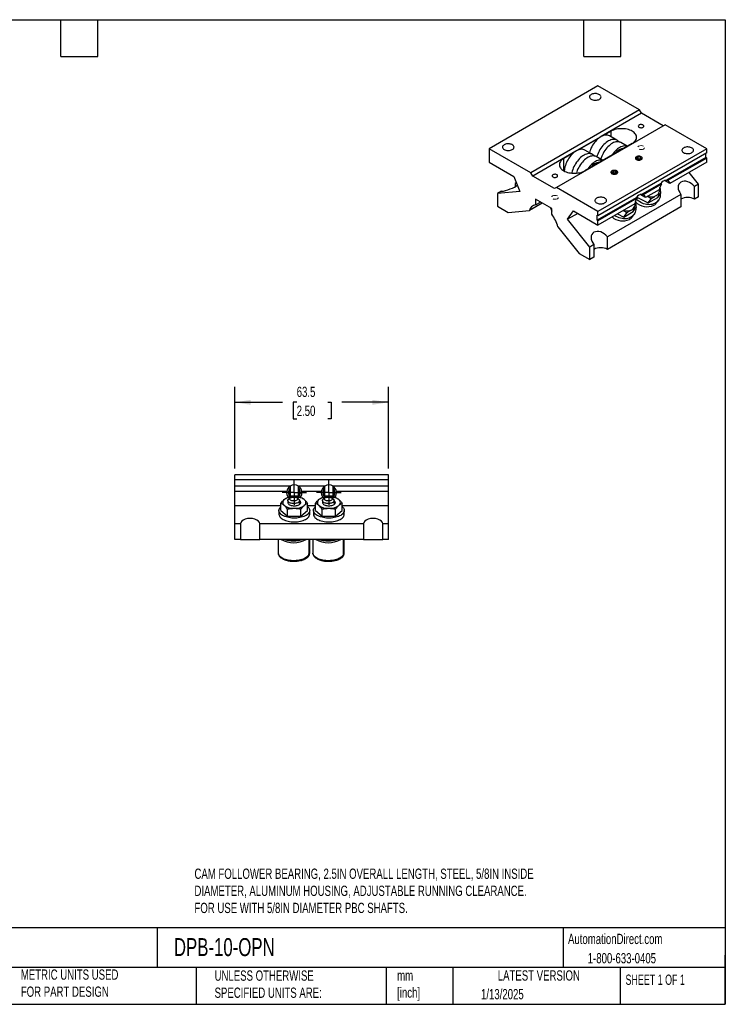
# Model space of a CAD drawing. Header units: millimetres. Extents: x 13 to 546, y 13 to 419.
# Tile 10 of 10: x 255 to 546, y 13 to 419. Entities that reach past the tile are written whole.
import ezdxf

# ---------------------------------------------------------------- set-up
doc = ezdxf.new("R2010")
doc.units = ezdxf.units.MM
doc.header["$LTSCALE"] = 2
for name, pattern in [('SLD-Center', [19.05, 15.24, -1.27, 1.27, -1.27]), ('SLD-Dashed', [1.905, 1.27, -0.635]), ('SLD-Solid', [0])]:
    doc.linetypes.add(name, pattern=pattern)
doc.layers.add('CENTER', color=40, linetype='SLD-Center')
doc.layers.add('DIMENSIONS', color=140, linetype='SLD-Solid', lineweight=25)
doc.layers.add('TEXT', color=140, linetype='SLD-Solid', lineweight=25)
doc.styles.add('SLDTEXTSTYLE0', font='TXT', dxfattribs={"width": 0.7})
doc.styles.add('SLDTEXTSTYLE1', font='TXT', dxfattribs={"width": 0.65})
doc.dimstyles.new('SLDDIMSTYLE0', dxfattribs={"dimtxt": 4.316016, "dimasz": 6.604, "dimexe": 0, "dimexo": 0.0625, "dimgap": 1.079004, "dimtad": 0, "dimtih": 1, "dimtoh": 1, "dimrnd": 1e-09, "dimzin": 12, "dimdsep": 46, "dimtxsty": 'SLDTEXTSTYLE0', "dimsah": 1, "dimcen": 0.09, "dimadec": 0, "dimazin": 3, "dimtfac": 1, "dimtofl": 0, "dimtmove": 0, "dimatfit": 3, "dimfxl": 0, "dimfrac": 2, "dimtolj": 1, "dimtzin": 12, "dimarcsym": 0})

# ---------------------------------------------------------------- blocks, each defined once
blk = doc.blocks.new('_D_8')
at = {"layer": 'DIMENSIONS'}
for p, q in [((343.52, 233.81), (343.52, 267.52)), ((407.02, 233.81), (407.02, 267.52)), ((343.52, 261.17), (363.28, 261.17)), ((369.12, 261.17), (367.67, 261.17)), ((367.67, 261.17), (367.67, 254.31)), ((381.95, 261.17), (383.4, 261.17)), ((383.4, 261.17), (383.4, 254.31)), ((407.02, 261.17), (387.8, 261.17)), ((367.67, 254.31), (369.12, 254.31)), ((383.4, 254.31), (381.95, 254.31))]:
    blk.add_line(p, q, dxfattribs=at)
for points in [[(343.52, 261.17), (350.13, 260.16), (350.13, 262.19)], [(407.02, 261.17), (400.42, 262.19), (400.42, 260.16)]]:
    blk.add_solid(points, dxfattribs=at)
at = {"layer": 'DIMENSIONS', "char_height": 4.233, "attachment_point": 1, "style": 'SLDTEXTSTYLE0'}
for s, insert in [('63.5', (369.12, 267.6)), ('2.50', (369.12, 259.77))]:
    blk.add_mtext(s, dxfattribs=dict(at, insert=insert))
blk = doc.blocks.new('SW_CENTERMARKSYMBOL_1')
at = {"layer": 'CENTER', "color": 0}
for p, q in [((0, 2.54), (0, 5.04825)), ((-2.54, 0), (-5.04825, 0)), ((0, 0), (-2.54, 0)), ((0, 0), (0, 2.54)), ((0, 0), (0, -2.54)), ((0, 0), (2.54, 0)), ((2.54, 0), (5.04825, 0)), ((0, -2.54), (0, -5.04825))]:
    blk.add_line(p, q, dxfattribs=at)
blk = doc.blocks.new('SW_CENTERMARKSYMBOL_2')
at = {"layer": 'CENTER', "color": 0}
for p, q in [((0, 2.54), (0, 5.04825)), ((-2.54, 0), (-5.04825, 0)), ((0, 0), (-2.54, 0)), ((0, 0), (0, 2.54)), ((0, 0), (0, -2.54)), ((0, 0), (2.54, 0)), ((2.54, 0), (5.04825, 0)), ((0, -2.54), (0, -5.04825))]:
    blk.add_line(p, q, dxfattribs=at)

msp = doc.modelspace()

# ---------------------------------------------------------------- linework, layer by layer
for p, q in [((493.523, 391.763), (448.622, 365.842)), ((510.675, 381.861), (493.523, 391.763)), ((510.675, 381.861), (465.774, 355.94)), ((511.484, 380.462), (494.896, 370.886)), ((511.484, 380.462), (510.675, 381.861)), ((520.464, 375.277), (511.484, 380.462)), ((521.272, 375.744), (476.371, 349.823)), ((538.424, 365.842), (521.272, 375.744)), ((494.467, 370.638), (484.802, 365.059)), ((493.509, 369.929), (485.76, 365.456)), ((498.956, 373.074), (495.854, 371.283)), ((501.288, 369.347), (498.221, 371.118)), ((498.956, 370.694), (498.956, 373.074)), ((448.622, 365.842), (448.622, 360.242)), ((465.774, 355.94), (448.622, 365.842)), ((507.667, 368.045), (488.09, 356.744)), ((538.424, 365.842), (493.523, 339.921)), ((505.605, 366.855), (502.932, 368.399)), ((538.424, 364.079), (538.424, 365.842)), ((484.373, 364.811), (466.582, 354.541)), ((483.415, 364.102), (479.379, 361.773)), ((479.379, 356.744), (479.379, 361.773)), ((491.194, 363.52), (488.127, 365.291)), ((495.511, 361.028), (492.838, 362.572)), ((538.424, 364.079), (493.523, 338.158)), ((510.142, 362.45), (509.494, 362.075)), ((509.494, 362.075), (509.731, 361.564)), ((511.027, 362.313), (510.142, 362.45)), ((510.142, 361.639), (510.142, 362.45)), ((510.616, 361.427), (511.264, 361.802)), ((511.264, 361.802), (511.027, 362.313)), ((511.027, 361.665), (511.027, 362.313)), ((538.065, 362.213), (521.879, 352.869)), ((538.424, 362.005), (522.239, 352.662)), ((538.065, 362.213), (538.065, 363.872)), ((538.424, 362.005), (538.065, 362.213)), ((538.424, 360.242), (538.424, 362.005)), ((448.622, 360.242), (458.767, 354.386)), ((509.731, 361.564), (510.616, 361.427)), ((510.142, 361.639), (509.952, 361.53)), ((510.584, 361.571), (510.142, 361.639)), ((510.806, 361.537), (510.584, 361.571)), ((538.424, 360.242), (523.237, 351.475)), ((458.767, 354.386), (461.194, 348.129)), ((466.582, 354.541), (465.774, 355.94)), ((475.563, 349.356), (466.582, 354.541)), ((500.048, 356.623), (499.4, 356.248)), ((499.4, 356.248), (499.637, 355.737)), ((499.637, 355.737), (500.522, 355.6)), ((500.048, 355.812), (499.859, 355.703)), ((500.933, 356.486), (500.048, 356.623)), ((500.048, 355.812), (500.048, 356.623)), ((500.491, 355.744), (500.048, 355.812)), ((500.712, 355.71), (500.491, 355.744)), ((500.522, 355.6), (501.17, 355.975)), ((501.17, 355.975), (500.933, 356.486)), ((500.933, 355.838), (500.933, 356.486)), ((535.057, 351.194), (531.156, 356.047)), ((459.771, 351.798), (459.281, 351.516)), ((459.281, 351.516), (459.281, 350.149)), ((476.371, 349.823), (475.563, 349.356)), ((493.523, 339.921), (476.371, 349.823)), ((519.443, 351.463), (511.786, 347.042)), ((519.802, 351.255), (512.145, 346.835)), ((519.802, 351.255), (519.443, 351.463)), ((523.237, 351.475), (521.02, 352.754)), ((521.879, 352.869), (522.239, 352.662)), ((535.057, 351.194), (533.368, 350.22)), ((533.368, 345.035), (533.368, 350.22)), ((535.057, 346.009), (535.057, 351.194)), ((453.678, 348.281), (451.989, 347.306)), ((461.194, 348.129), (451.989, 347.306)), ((451.989, 347.306), (451.989, 342.121)), ((509.349, 345.635), (493.164, 336.292)), ((527.765, 346.985), (497.447, 329.483)), ((509.709, 345.428), (509.349, 345.635)), ((509.568, 345.906), (514.282, 343.476)), ((513.143, 345.648), (510.926, 346.927)), ((511.786, 347.042), (512.145, 346.835)), ((518.804, 348.916), (513.143, 345.648)), ((514.282, 343.476), (518.17, 345.721)), ((518.17, 345.721), (519.356, 347.408)), ((527.765, 346.985), (527.765, 341.8)), ((535.057, 346.009), (533.368, 345.035)), ((451.989, 342.121), (456.425, 339.56)), ((470.51, 343.407), (465.207, 340.345)), ((474.44, 341.138), (467.705, 345.026)), ((467.705, 345.026), (467.705, 342.654)), ((467.705, 342.654), (469.76, 343.84)), ((473.896, 341.452), (474.44, 340.049)), ((509.709, 345.428), (493.523, 336.084)), ((508.711, 343.089), (493.523, 334.321)), ((527.765, 341.8), (497.447, 324.298)), ((508.076, 339.894), (509.262, 341.581)), ((514.282, 343.476), (515.467, 345.163)), ((517.876, 343.681), (518.505, 344.575)), ((456.425, 339.56), (465.207, 340.345)), ((474.44, 338.766), (474.44, 341.138)), ((480.951, 336.724), (483.378, 340.178)), ((485.156, 339.152), (480.951, 336.724)), ((483.378, 340.178), (493.523, 334.321)), ((493.164, 338.366), (493.523, 338.158)), ((493.164, 336.292), (493.164, 338.366)), ((493.523, 338.158), (493.523, 339.921)), ((501.599, 338.984), (504.188, 337.649)), ((504.188, 337.649), (508.076, 339.894)), ((504.188, 337.649), (505.373, 339.336)), ((507.782, 337.854), (508.411, 338.748)), ((476.938, 333.573), (485.719, 322.649)), ((490.155, 325.273), (480.951, 336.724)), ((493.523, 336.084), (493.164, 336.292)), ((493.523, 334.321), (493.523, 336.084)), ((497.447, 324.298), (497.447, 329.483)), ((491.844, 326.248), (490.155, 325.273)), ((490.155, 320.088), (490.155, 325.273)), ((491.844, 326.248), (491.844, 321.063)), ((485.719, 322.649), (490.155, 320.088)), ((491.844, 321.063), (490.155, 320.088)), ((407.022, 231.268), (343.522, 231.268)), ((343.522, 229.109), (343.522, 231.268)), ((407.022, 229.109), (343.522, 229.109)), ((343.522, 226.569), (343.522, 229.109)), ((407.022, 229.109), (407.022, 231.268)), ((407.022, 226.569), (407.022, 229.109)), ((343.522, 224.41), (343.522, 226.569)), ((366.412, 226.569), (343.522, 226.569)), ((365.001, 224.41), (343.522, 224.41)), ((343.522, 218.464), (343.522, 224.41)), ((366.382, 226.55), (366.382, 222.536)), ((380.687, 226.569), (369.858, 226.569)), ((369.888, 222.536), (369.888, 226.55)), ((379.276, 224.41), (371.269, 224.41)), ((380.657, 226.55), (380.657, 222.536)), ((407.022, 226.569), (384.133, 226.569)), ((384.162, 222.536), (384.162, 226.55)), ((407.022, 224.41), (385.544, 224.41)), ((407.022, 224.41), (407.022, 226.569)), ((407.022, 218.464), (407.022, 224.41)), ((365.474, 220.601), (365.474, 219.814)), ((366.553, 221.746), (365.916, 221.296)), ((366.382, 222.536), (366.815, 222.103)), ((366.382, 222.536), (369.888, 222.536)), ((369.846, 221.296), (369.209, 221.746)), ((369.451, 222.099), (369.888, 222.536)), ((370.288, 219.374), (370.288, 220.601)), ((379.749, 220.601), (379.749, 219.814)), ((380.828, 221.746), (380.191, 221.296)), ((380.657, 222.536), (381.09, 222.103)), ((380.657, 222.536), (384.162, 222.536)), ((384.121, 221.296), (383.484, 221.746)), ((383.726, 222.099), (384.162, 222.536)), ((384.563, 219.374), (384.563, 220.601)), ((362.636, 218.464), (343.522, 218.464)), ((343.522, 210.948), (343.522, 218.464)), ((361.785, 216.548), (361.785, 215.008)), ((362.636, 216.548), (362.636, 219.451)), ((362.636, 216.548), (365.385, 214.166)), ((365.385, 214.166), (365.385, 217.07)), ((370.885, 214.166), (370.885, 217.07)), ((370.885, 214.166), (373.634, 216.548)), ((373.634, 216.548), (373.634, 219.451)), ((376.911, 218.464), (373.634, 218.464)), ((374.485, 215.008), (374.485, 216.548)), ((376.06, 216.548), (376.06, 215.008)), ((376.911, 216.548), (376.911, 219.451)), ((376.911, 216.548), (379.66, 214.166)), ((379.66, 214.166), (379.66, 217.07)), ((385.159, 214.166), (385.159, 217.07)), ((385.159, 214.166), (387.909, 216.548)), ((387.909, 216.548), (387.909, 219.451)), ((407.022, 218.464), (387.909, 218.464)), ((388.76, 215.008), (388.76, 216.548)), ((407.022, 210.948), (407.022, 218.464)), ((365.385, 214.166), (370.885, 214.166)), ((379.66, 214.166), (385.159, 214.166)), ((345.91, 210.948), (343.522, 210.948)), ((343.522, 204.598), (343.522, 210.948)), ((345.91, 210.948), (345.91, 204.598)), ((396.71, 210.948), (353.835, 210.948)), ((353.835, 204.598), (353.835, 210.948)), ((396.71, 210.948), (396.71, 204.598)), ((407.022, 210.948), (404.635, 210.948)), ((404.635, 204.598), (404.635, 210.948)), ((407.022, 204.598), (407.022, 210.948)), ((345.91, 204.598), (343.522, 204.598)), ((345.91, 204.598), (353.835, 204.598)), ((396.71, 204.598), (353.835, 204.598)), ((361.531, 204.598), (361.531, 198.966)), ((374.231, 198.966), (374.231, 204.598)), ((374.485, 198.966), (374.485, 204.598)), ((375.806, 204.598), (375.806, 198.966)), ((388.506, 198.966), (388.506, 204.598)), ((388.76, 198.966), (388.76, 204.598)), ((396.71, 204.598), (404.635, 204.598)), ((407.022, 204.598), (404.635, 204.598)), ((374.231, 198.966), (374.231, 198.931)), ((374.485, 198.966), (374.485, 198.986)), ((388.506, 198.966), (388.505, 198.931)), ((388.76, 198.966), (388.76, 198.986))]:
    msp.add_line(p, q)
at = {"flags": 128}
for points in [[(490.717, 386.255), (491.025, 386.105), (491.374, 385.987), (491.752, 385.904), (492.148, 385.86), (492.552, 385.855), (492.951, 385.89), (493.335, 385.963), (493.692, 386.072), (494.011, 386.215), (494.285, 386.386), (494.504, 386.582), (494.662, 386.797), (494.755, 387.024), (494.781, 387.256), (494.738, 387.488), (494.628, 387.712), (494.454, 387.923), (494.221, 388.113), (493.935, 388.278), (493.606, 388.413), (493.241, 388.513), (492.853, 388.577), (492.451, 388.601), (492.048, 388.587), (491.655, 388.533), (491.284, 388.441), (490.944, 388.315), (490.647, 388.157), (490.4, 387.972), (490.21, 387.767), (490.084, 387.545), (490.024, 387.315), (490.033, 387.081), (490.109, 386.852), (490.252, 386.634), (490.456, 386.433), (490.717, 386.255)], [(507.667, 368.045), (508.098, 368.322), (508.477, 368.623), (508.8, 368.945), (509.062, 369.285), (509.261, 369.639), (509.395, 370.003), (509.463, 370.374), (509.463, 370.746), (509.395, 371.116), (509.261, 371.48), (509.062, 371.834), (508.8, 372.174), (508.477, 372.496), (508.098, 372.797), (507.667, 373.074), (507.188, 373.323), (506.666, 373.542), (506.108, 373.728), (505.519, 373.879), (504.906, 373.994), (504.275, 374.072), (503.634, 374.111), (502.989, 374.111), (502.348, 374.072), (501.717, 373.994), (501.104, 373.879), (500.515, 373.728), (499.957, 373.542), (499.435, 373.323), (498.956, 373.074)], [(510.505, 375.635), (510.331, 375.506), (510.219, 375.356), (510.174, 375.194), (510.201, 375.031), (510.297, 374.877), (510.456, 374.742), (510.669, 374.634), (510.921, 374.56), (511.198, 374.524), (511.481, 374.529), (511.753, 374.575), (511.997, 374.658), (512.197, 374.774), (512.341, 374.915), (512.42, 375.072), (512.429, 375.235), (512.367, 375.395), (512.239, 375.54), (512.051, 375.663), (511.817, 375.755), (511.55, 375.81), (511.268, 375.826), (510.989, 375.8), (510.729, 375.735), (510.505, 375.635)], [(498.221, 371.118), (497.91, 371.268), (497.525, 371.386), (497.115, 371.443), (496.681, 371.44), (496.229, 371.377), (495.762, 371.255), (495.285, 371.073), (494.802, 370.835), (494.319, 370.543), (493.839, 370.198), (493.366, 369.805), (492.906, 369.367), (492.463, 368.888), (492.04, 368.372), (491.642, 367.825), (491.272, 367.251), (490.934, 366.656), (490.631, 366.046), (490.366, 365.426), (490.141, 364.801), (489.971, 364.226)], [(454.796, 365.518), (455.104, 365.368), (455.453, 365.25), (455.831, 365.168), (456.227, 365.123), (456.631, 365.118), (457.03, 365.153), (457.414, 365.226), (457.771, 365.335), (458.09, 365.478), (458.363, 365.65), (458.583, 365.845), (458.741, 366.06), (458.834, 366.287), (458.86, 366.519), (458.817, 366.751), (458.707, 366.976), (458.533, 367.186), (458.3, 367.376), (458.014, 367.541), (457.685, 367.676), (457.32, 367.776), (456.932, 367.84), (456.53, 367.865), (456.127, 367.85), (455.734, 367.796), (455.363, 367.704), (455.023, 367.578), (454.726, 367.42), (454.479, 367.236), (454.289, 367.03), (454.163, 366.808), (454.103, 366.578), (454.112, 366.345), (454.188, 366.116), (454.331, 365.898), (454.535, 365.696), (454.796, 365.518)], [(501.677, 369.067), (501.652, 369.089), (501.331, 369.322), (500.977, 369.498), (500.592, 369.615), (500.181, 369.673), (499.748, 369.67), (499.295, 369.607), (498.828, 369.484), (498.352, 369.303), (497.869, 369.065), (497.386, 368.772), (496.905, 368.428), (496.433, 368.034), (495.973, 367.596), (495.529, 367.117), (495.107, 366.602), (494.708, 366.054), (494.339, 365.481), (494.001, 364.886), (493.698, 364.275), (493.433, 363.655), (493.208, 363.031), (493.038, 362.456)], [(502.932, 368.399), (502.62, 368.549), (502.236, 368.666), (501.825, 368.724), (501.391, 368.721), (500.939, 368.658), (500.472, 368.535), (499.995, 368.354), (499.513, 368.116), (499.029, 367.824), (498.549, 367.479), (498.076, 367.086), (497.616, 366.647), (497.173, 366.168), (496.75, 365.653), (496.352, 365.106), (495.982, 364.532), (495.644, 363.937), (495.341, 363.327), (495.076, 362.706), (494.851, 362.082), (494.682, 361.507)], [(505.565, 366.832), (505.266, 366.917), (504.856, 366.974), (504.422, 366.972), (503.97, 366.909), (503.503, 366.786), (503.026, 366.605), (502.543, 366.367), (502.06, 366.074), (501.58, 365.729), (501.107, 365.336), (500.647, 364.898), (500.204, 364.419), (499.781, 363.903), (499.383, 363.356), (499.28, 363.204)], [(528.883, 364.222), (529.192, 364.072), (529.54, 363.954), (529.918, 363.872), (530.314, 363.827), (530.718, 363.822), (531.118, 363.857), (531.501, 363.93), (531.858, 364.039), (532.177, 364.182), (532.451, 364.354), (532.67, 364.549), (532.828, 364.764), (532.922, 364.991), (532.947, 365.223), (532.904, 365.455), (532.794, 365.68), (532.62, 365.89), (532.387, 366.08), (532.102, 366.245), (531.772, 366.38), (531.407, 366.48), (531.019, 366.544), (530.617, 366.569), (530.214, 366.554), (529.821, 366.5), (529.45, 366.408), (529.11, 366.282), (528.813, 366.124), (528.566, 365.94), (528.376, 365.734), (528.25, 365.512), (528.19, 365.282), (528.199, 365.049), (528.275, 364.82), (528.418, 364.602), (528.622, 364.4), (528.883, 364.222)], [(479.379, 361.773), (478.948, 361.496), (478.569, 361.195), (478.246, 360.872), (477.984, 360.532), (477.785, 360.178), (477.651, 359.814), (477.583, 359.444), (477.583, 359.072), (477.651, 358.702), (477.785, 358.338), (477.984, 357.984), (478.246, 357.644), (478.569, 357.322), (478.948, 357.02), (479.379, 356.744), (479.858, 356.495), (480.38, 356.276), (480.938, 356.09), (481.527, 355.939), (482.14, 355.824), (482.771, 355.746), (483.412, 355.707), (484.057, 355.707), (484.698, 355.746), (485.329, 355.824), (485.942, 355.939), (486.531, 356.09), (487.089, 356.276), (487.611, 356.495), (488.09, 356.744)], [(488.127, 365.291), (487.816, 365.441), (487.432, 365.559), (487.021, 365.616), (486.587, 365.613), (486.135, 365.55), (485.668, 365.428), (485.191, 365.246), (484.709, 365.008), (484.225, 364.716), (483.745, 364.371), (483.272, 363.978), (482.812, 363.54), (482.369, 363.06), (481.946, 362.545), (481.548, 361.998), (481.178, 361.424), (480.84, 360.829), (480.537, 360.219), (480.272, 359.598), (480.047, 358.974), (479.865, 358.351), (479.727, 357.736), (479.634, 357.134), (479.591, 356.627)], [(491.583, 363.24), (491.558, 363.262), (491.237, 363.495), (490.883, 363.671), (490.498, 363.788), (490.087, 363.846), (489.654, 363.843), (489.201, 363.78), (488.735, 363.657), (488.258, 363.476), (487.775, 363.238), (487.292, 362.945), (486.811, 362.601), (486.339, 362.207), (485.879, 361.769), (485.436, 361.29), (485.013, 360.775), (484.615, 360.227), (484.245, 359.654), (483.907, 359.059), (483.604, 358.448), (483.339, 357.828), (483.114, 357.204), (482.932, 356.581), (482.793, 355.966), (482.755, 355.748)], [(492.838, 362.572), (492.526, 362.722), (492.142, 362.839), (491.731, 362.897), (491.297, 362.894), (490.845, 362.831), (490.378, 362.708), (489.901, 362.527), (489.419, 362.289), (488.935, 361.996), (488.455, 361.652), (487.983, 361.259), (487.523, 360.82), (487.079, 360.341), (486.656, 359.826), (486.258, 359.279), (485.888, 358.705), (485.55, 358.11), (485.248, 357.5), (484.982, 356.879), (484.758, 356.255), (484.603, 355.738)], [(509.388, 361.366), (509.633, 361.253), (509.916, 361.175), (510.222, 361.134), (510.536, 361.134), (510.842, 361.175), (511.125, 361.253), (511.37, 361.366), (511.566, 361.508), (511.702, 361.671), (511.772, 361.848), (511.772, 362.029), (511.702, 362.206), (511.566, 362.369), (511.37, 362.511), (511.125, 362.624), (510.842, 362.703), (510.536, 362.743), (510.222, 362.743), (509.916, 362.703), (509.633, 362.624), (509.388, 362.511), (509.192, 362.369), (509.056, 362.206), (508.986, 362.029), (508.986, 361.848), (509.056, 361.671), (509.192, 361.508), (509.388, 361.366)], [(509.423, 361.386), (509.659, 361.277), (509.932, 361.202), (510.228, 361.163), (510.53, 361.163), (510.826, 361.202), (511.099, 361.277), (511.335, 361.386), (511.524, 361.523), (511.656, 361.681), (511.723, 361.851), (511.723, 362.026), (511.656, 362.196), (511.524, 362.354), (511.335, 362.491), (511.099, 362.6), (510.826, 362.676), (510.53, 362.714), (510.228, 362.714), (509.932, 362.676), (509.659, 362.6), (509.423, 362.491), (509.234, 362.354), (509.102, 362.196), (509.035, 362.026), (509.035, 361.851), (509.102, 361.681), (509.234, 361.523), (509.423, 361.386)], [(495.471, 361.005), (495.173, 361.09), (494.762, 361.147), (494.328, 361.145), (493.876, 361.082), (493.409, 360.959), (492.932, 360.778), (492.45, 360.54), (491.966, 360.247), (491.486, 359.902), (491.013, 359.509), (490.553, 359.071), (490.11, 358.592), (489.687, 358.076), (489.289, 357.529), (489.186, 357.377)], [(474.943, 355.106), (474.769, 354.976), (474.657, 354.826), (474.612, 354.665), (474.639, 354.502), (474.735, 354.348), (474.894, 354.213), (475.107, 354.105), (475.359, 354.03), (475.636, 353.995), (475.919, 354), (476.191, 354.045), (476.435, 354.129), (476.635, 354.244), (476.779, 354.385), (476.858, 354.542), (476.867, 354.706), (476.806, 354.865), (476.677, 355.011), (476.49, 355.134), (476.255, 355.226), (475.989, 355.281), (475.707, 355.296), (475.427, 355.271), (475.167, 355.206), (474.943, 355.106)], [(499.294, 355.539), (499.539, 355.426), (499.822, 355.348), (500.128, 355.307), (500.442, 355.307), (500.748, 355.348), (501.031, 355.426), (501.277, 355.539), (501.472, 355.681), (501.609, 355.844), (501.678, 356.021), (501.678, 356.202), (501.609, 356.379), (501.472, 356.542), (501.277, 356.684), (501.031, 356.797), (500.748, 356.876), (500.442, 356.916), (500.128, 356.916), (499.822, 356.876), (499.539, 356.797), (499.294, 356.684), (499.098, 356.542), (498.962, 356.379), (498.892, 356.202), (498.892, 356.021), (498.962, 355.844), (499.098, 355.681), (499.294, 355.539)], [(499.329, 355.559), (499.566, 355.45), (499.838, 355.375), (500.134, 355.336), (500.437, 355.336), (500.732, 355.375), (501.005, 355.45), (501.242, 355.559), (501.43, 355.696), (501.562, 355.854), (501.629, 356.024), (501.629, 356.199), (501.562, 356.369), (501.43, 356.527), (501.242, 356.664), (501.005, 356.773), (500.732, 356.849), (500.437, 356.887), (500.134, 356.887), (499.838, 356.849), (499.566, 356.773), (499.329, 356.664), (499.14, 356.527), (499.008, 356.369), (498.941, 356.199), (498.941, 356.024), (499.008, 355.854), (499.14, 355.696), (499.329, 355.559)], [(492.962, 343.485), (493.271, 343.335), (493.619, 343.217), (493.997, 343.135), (494.393, 343.091), (494.797, 343.086), (495.197, 343.12), (495.58, 343.193), (495.937, 343.302), (496.256, 343.445), (496.53, 343.617), (496.749, 343.813), (496.907, 344.027), (497.001, 344.254), (497.026, 344.487), (496.983, 344.718), (496.873, 344.943), (496.699, 345.153), (496.466, 345.344), (496.18, 345.508), (495.851, 345.643), (495.486, 345.744), (495.098, 345.807), (494.696, 345.832), (494.293, 345.817), (493.9, 345.763), (493.529, 345.672), (493.189, 345.545), (492.892, 345.387), (492.645, 345.203), (492.455, 344.997), (492.329, 344.776), (492.269, 344.545), (492.278, 344.312), (492.354, 344.083), (492.497, 343.865), (492.701, 343.664), (492.962, 343.485)], [(519.244, 347.249), (519.248, 347.118), (519.228, 346.572), (519.145, 346.042), (519, 345.536), (518.795, 345.059), (518.532, 344.615), (518.213, 344.209), (517.843, 343.846), (517.424, 343.529), (516.962, 343.262), (516.461, 343.048), (515.926, 342.889), (515.364, 342.786), (514.78, 342.741), (514.181, 342.754), (513.572, 342.825), (512.961, 342.953), (512.353, 343.137), (511.755, 343.376), (511.174, 343.665), (510.615, 344.003), (510.085, 344.386), (509.589, 344.809), (509.407, 344.984)], [(509.15, 341.422), (509.155, 341.291), (509.134, 340.744), (509.051, 340.215), (508.907, 339.709), (508.702, 339.232), (508.438, 338.788), (508.12, 338.382), (507.749, 338.019), (507.33, 337.702), (506.868, 337.435), (506.367, 337.221), (505.833, 337.062), (505.27, 336.959), (504.687, 336.914), (504.087, 336.927), (503.478, 336.998), (502.867, 337.126), (502.259, 337.31), (501.661, 337.549), (501.08, 337.838), (500.521, 338.176), (500.374, 338.276)], [(365.474, 219.91), (365.47, 219.873), (365.487, 219.659), (365.573, 219.449), (365.725, 219.248), (365.94, 219.062), (366.212, 218.896), (366.533, 218.754), (366.896, 218.639), (367.29, 218.555), (367.707, 218.503), (368.135, 218.486)], [(369.846, 221.296), (369.93, 221.232), (370.114, 221.05), (370.234, 220.855), (370.286, 220.652), (370.268, 220.449), (370.182, 220.249), (370.03, 220.06), (369.816, 219.886), (369.546, 219.733), (369.229, 219.604), (368.872, 219.505), (368.487, 219.437), (368.085, 219.402), (367.677, 219.402), (367.275, 219.437), (366.89, 219.505), (366.533, 219.604), (366.216, 219.733), (365.946, 219.886), (365.732, 220.06), (365.58, 220.249), (365.494, 220.449), (365.476, 220.652), (365.528, 220.855), (365.648, 221.05), (365.832, 221.232), (365.916, 221.296)], [(367.881, 222.09), (368.208, 222.074), (368.523, 222.024), (368.81, 221.944), (369.06, 221.837), (369.262, 221.707), (369.407, 221.559), (369.489, 221.4), (369.506, 221.236), (369.456, 221.073), (369.342, 220.919), (369.167, 220.779), (368.941, 220.66), (368.67, 220.566), (368.368, 220.501), (368.046, 220.468), (367.716, 220.468), (367.394, 220.501), (367.092, 220.566), (366.821, 220.66), (366.595, 220.779), (366.42, 220.919), (366.306, 221.073), (366.256, 221.236), (366.273, 221.4), (366.355, 221.559), (366.5, 221.707), (366.702, 221.837), (366.952, 221.944), (367.239, 222.024), (367.554, 222.074), (367.881, 222.09)], [(368.135, 218.486), (368.563, 218.503), (368.98, 218.555), (369.374, 218.639), (369.737, 218.754), (370.058, 218.896), (370.33, 219.062), (370.544, 219.248), (370.697, 219.449), (370.783, 219.659), (370.8, 219.873), (370.748, 220.086), (370.629, 220.292), (370.445, 220.486), (370.288, 220.607)], [(379.749, 219.91), (379.745, 219.873), (379.762, 219.659), (379.848, 219.449), (380, 219.248), (380.215, 219.062), (380.486, 218.896), (380.808, 218.754), (381.17, 218.639), (381.565, 218.555), (381.982, 218.503), (382.41, 218.486)], [(384.121, 221.296), (384.205, 221.232), (384.389, 221.05), (384.509, 220.855), (384.56, 220.652), (384.543, 220.449), (384.457, 220.249), (384.305, 220.06), (384.091, 219.886), (383.821, 219.733), (383.504, 219.604), (383.147, 219.505), (382.762, 219.437), (382.36, 219.402), (381.952, 219.402), (381.549, 219.437), (381.164, 219.505), (380.808, 219.604), (380.49, 219.733), (380.221, 219.886), (380.007, 220.06), (379.854, 220.249), (379.768, 220.449), (379.751, 220.652), (379.803, 220.855), (379.923, 221.05), (380.106, 221.232), (380.191, 221.296)], [(382.156, 222.09), (382.483, 222.074), (382.797, 222.024), (383.085, 221.944), (383.335, 221.837), (383.536, 221.707), (383.681, 221.559), (383.764, 221.4), (383.78, 221.236), (383.731, 221.073), (383.616, 220.919), (383.442, 220.779), (383.215, 220.66), (382.945, 220.566), (382.643, 220.501), (382.32, 220.468), (381.991, 220.468), (381.669, 220.501), (381.366, 220.566), (381.096, 220.66), (380.869, 220.779), (380.695, 220.919), (380.581, 221.073), (380.531, 221.236), (380.548, 221.4), (380.63, 221.559), (380.775, 221.707), (380.977, 221.837), (381.226, 221.944), (381.514, 222.024), (381.828, 222.074), (382.156, 222.09)], [(382.41, 218.486), (382.838, 218.503), (383.254, 218.555), (383.649, 218.639), (384.012, 218.754), (384.333, 218.896), (384.605, 219.062), (384.819, 219.248), (384.971, 219.449), (385.057, 219.659), (385.075, 219.873), (385.023, 220.086), (384.903, 220.292), (384.719, 220.486), (384.563, 220.607)], [(373.634, 218.135), (373.886, 217.893), (374.133, 217.591), (374.315, 217.277), (374.432, 216.955), (374.483, 216.629), (374.466, 216.302), (374.382, 215.978), (374.232, 215.66), (374.017, 215.351), (373.74, 215.055), (373.403, 214.775), (373.011, 214.514), (372.567, 214.274), (372.076, 214.058), (371.543, 213.869), (370.974, 213.708), (370.375, 213.577), (369.752, 213.477), (369.112, 213.41), (368.462, 213.377), (367.808, 213.377), (367.158, 213.41), (366.518, 213.477), (365.895, 213.577), (365.296, 213.708), (364.727, 213.869), (364.194, 214.058), (363.703, 214.274), (363.259, 214.514), (362.867, 214.775), (362.53, 215.055), (362.253, 215.351), (362.038, 215.66), (361.888, 215.978), (361.804, 216.302), (361.787, 216.629), (361.838, 216.955), (361.955, 217.277), (362.137, 217.591), (362.384, 217.893), (362.636, 218.135)], [(387.909, 218.135), (388.161, 217.893), (388.407, 217.591), (388.59, 217.277), (388.707, 216.955), (388.758, 216.629), (388.741, 216.302), (388.657, 215.978), (388.507, 215.66), (388.292, 215.351), (388.015, 215.055), (387.678, 214.775), (387.286, 214.514), (386.842, 214.274), (386.351, 214.058), (385.818, 213.869), (385.249, 213.708), (384.65, 213.577), (384.027, 213.477), (383.387, 213.41), (382.737, 213.377), (382.083, 213.377), (381.433, 213.41), (380.793, 213.477), (380.17, 213.577), (379.571, 213.708), (379.002, 213.869), (378.469, 214.058), (377.978, 214.274), (377.534, 214.514), (377.141, 214.775), (376.805, 215.055), (376.528, 215.351), (376.313, 215.66), (376.163, 215.978), (376.079, 216.302), (376.062, 216.629), (376.112, 216.955), (376.23, 217.277), (376.412, 217.591), (376.659, 217.893), (376.911, 218.135)], [(361.785, 215.008), (361.787, 214.926), (361.838, 214.6), (361.955, 214.278), (362.137, 213.965), (362.384, 213.662), (362.691, 213.373), (363.056, 213.102), (363.475, 212.851), (363.943, 212.623), (364.456, 212.42), (365.007, 212.245), (365.592, 212.098), (366.204, 211.983), (366.836, 211.9), (367.482, 211.85), (368.135, 211.833)], [(368.135, 211.833), (368.788, 211.85), (369.434, 211.9), (370.066, 211.983), (370.678, 212.098), (371.263, 212.245), (371.814, 212.42), (372.327, 212.623), (372.795, 212.851), (373.214, 213.102), (373.579, 213.373), (373.886, 213.662), (374.133, 213.965), (374.315, 214.278), (374.432, 214.6), (374.483, 214.926), (374.485, 215.008)], [(376.06, 215.008), (376.062, 214.926), (376.112, 214.6), (376.23, 214.278), (376.412, 213.965), (376.659, 213.662), (376.966, 213.373), (377.331, 213.102), (377.75, 212.851), (378.218, 212.623), (378.73, 212.42), (379.282, 212.245), (379.867, 212.098), (380.479, 211.983), (381.111, 211.9), (381.757, 211.85), (382.41, 211.833)], [(382.41, 211.833), (383.063, 211.85), (383.709, 211.9), (384.341, 211.983), (384.953, 212.098), (385.537, 212.245), (386.089, 212.42), (386.602, 212.623), (387.07, 212.851), (387.489, 213.102), (387.854, 213.373), (388.161, 213.662), (388.407, 213.965), (388.59, 214.278), (388.707, 214.6), (388.758, 214.926), (388.76, 215.008)], [(374.231, 198.931), (374.212, 198.721), (374.128, 198.397), (373.978, 198.079), (373.763, 197.77), (373.486, 197.474), (373.149, 197.194), (372.757, 196.932), (372.313, 196.693), (371.822, 196.477), (371.289, 196.287), (370.72, 196.126), (370.121, 195.995), (369.498, 195.896), (368.858, 195.829), (368.208, 195.796), (367.554, 195.796), (366.904, 195.829), (366.264, 195.896), (365.641, 195.995), (365.042, 196.126), (364.473, 196.287), (363.94, 196.477), (363.449, 196.693), (363.005, 196.932), (362.613, 197.194), (362.276, 197.474), (361.999, 197.77), (361.784, 198.079), (361.634, 198.397), (361.55, 198.721), (361.531, 198.966)], [(388.505, 198.931), (388.487, 198.721), (388.403, 198.397), (388.253, 198.079), (388.038, 197.77), (387.761, 197.474), (387.424, 197.194), (387.032, 196.932), (386.588, 196.693), (386.097, 196.477), (385.564, 196.287), (384.995, 196.126), (384.396, 195.995), (383.773, 195.896), (383.133, 195.829), (382.483, 195.796), (381.829, 195.796), (381.179, 195.829), (380.539, 195.896), (379.916, 195.995), (379.317, 196.126), (378.748, 196.287), (378.215, 196.477), (377.724, 196.693), (377.28, 196.932), (376.887, 197.194), (376.551, 197.474), (376.274, 197.77), (376.059, 198.079), (375.909, 198.397), (375.825, 198.721), (375.806, 198.966)]]:
    msp.add_lwpolyline(points, dxfattribs=at)
at = {"color": 7, "linetype": 'SLD-Dashed', "lineweight": 18, "flags": 128}
for points in [[(512.31, 366.888), (511.848, 367.066), (511.304, 367.128), (510.76, 367.066), (510.298, 366.888), (509.99, 366.621), (509.882, 366.307), (509.99, 365.993), (510.298, 365.727), (510.76, 365.549), (511.304, 365.486), (511.848, 365.549), (512.31, 365.727), (512.618, 365.993), (512.726, 366.307), (512.618, 366.621), (512.31, 366.888)], [(476.748, 346.358), (476.286, 346.536), (475.742, 346.599), (475.198, 346.536), (474.736, 346.358), (474.428, 346.092), (474.32, 345.778), (474.428, 345.464), (474.736, 345.197), (475.198, 345.019), (475.742, 344.957), (476.286, 345.019), (476.748, 345.197), (477.056, 345.464), (477.165, 345.778), (477.056, 346.092), (476.748, 346.358)]]:
    msp.add_lwpolyline(points, dxfattribs=at)
for centre, radius, start, end in [((505.02, 360.518), 5.596, 98.20945, 141.78518), ((505.619, 360.311), 5.711, 113.56602, 126.4286), ((494.926, 354.691), 5.596, 98.20945, 141.78518), ((495.525, 354.484), 5.711, 113.56602, 126.4286), ((510.38, 360.279), 1.308, 80.99266, 107.66649), ((510.413, 360.433), 1.151, 71.32251, 81.45439), ((500.286, 354.452), 1.308, 80.99266, 107.66649), ((500.32, 354.606), 1.151, 71.32251, 81.45439), ((515.959, 349.215), 3.154, 300.54935, 11.96675), ((523.842, 348.149), 5.095, 142.44276, 171.34428), ((521.918, 349.988), 2.881, 90.77183, 149.2228), ((521.958, 351.412), 1.281, 2.80425, 77.31883), ((511.824, 344.161), 2.881, 90.77183, 149.2228), ((511.864, 345.585), 1.281, 2.80425, 77.31883), ((515.554, 350.311), 4.308, 251.1148, 297.77721), ((530.567, 339.627), 6.09, 62.60967, 117.39033), ((468.322, 339.48), 3.234, 101.0105, 164.47082), ((505.865, 343.388), 3.154, 300.54935, 11.96675), ((513.748, 342.322), 5.095, 142.44276, 171.34428), ((513.771, 348.591), 6.708, 224.35635, 294.65466), ((514.553, 346.029), 4.069, 299.70404, 324.75379), ((462.842, 329.989), 14.544, 14.26616, 37.11623), ((503.68, 342.606), 6.563, 228.62604, 295.21168), ((505.46, 344.484), 4.308, 251.1148, 297.77721), ((504.46, 340.202), 4.069, 299.70404, 324.75379), ((494.646, 318.89), 6.09, 62.60967, 117.39033), ((368.135, 223.902), 3.175, 170.7931, 219.34194), ((368.135, 223.902), 3.175, 122.85988, 170.7931), ((368.135, 223.902), 2.508, 134.32553, 228.24603), ((368.135, 223.902), 2.5, 134.5105, 180), ((368.135, 223.902), 2.5, 180, 228.51076), ((368.135, 223.902), 2.239, 141.52206, 180), ((368.135, 223.902), 2.239, 180, 234.39267), ((368.135, 223.902), 3.175, 57.14012, 122.85988), ((368.135, 223.902), 2.239, 305.95496, 38.47794), ((368.135, 223.902), 2.5, 311.8776, 45.4895), ((368.135, 223.902), 2.508, 312.36662, 45.67447), ((368.135, 223.902), 3.175, 9.2069, 57.14012), ((368.135, 223.902), 3.175, 320.59296, 9.2069), ((382.41, 223.902), 3.175, 170.7931, 219.34194), ((382.41, 223.902), 3.175, 122.85988, 170.7931), ((382.41, 223.902), 2.508, 134.32553, 228.25726), ((382.41, 223.902), 2.5, 134.5105, 180), ((382.41, 223.902), 2.5, 180, 228.51076), ((382.41, 223.902), 2.239, 141.52206, 180), ((382.41, 223.902), 2.239, 180, 234.39267), ((382.41, 223.902), 3.175, 57.14012, 122.85988), ((382.41, 223.902), 2.239, 305.95496, 38.47794), ((382.41, 223.902), 2.5, 311.8776, 45.4895), ((382.41, 223.902), 2.508, 312.36662, 45.67447), ((382.41, 223.902), 3.175, 9.2069, 57.14012), ((382.41, 223.902), 3.175, 320.59296, 9.2069), ((364.843, 219.82), 1.453, 124.95885, 235.04115), ((367.798, 215.629), 6.58, 87.06448, 125.13974), ((368.472, 215.629), 6.58, 54.86026, 92.93552), ((371.427, 219.82), 1.453, 304.95885, 55.04115), ((379.118, 219.82), 1.453, 124.95885, 235.04115), ((382.073, 215.629), 6.58, 87.06448, 125.13974), ((382.747, 215.629), 6.58, 54.86026, 92.93552), ((385.702, 219.82), 1.453, 304.95885, 55.04115), ((367.798, 224.01), 6.58, 234.86026, 272.93552), ((368.472, 224.01), 6.58, 267.06448, 305.13974), ((382.073, 224.01), 6.58, 234.86026, 272.93552), ((382.747, 224.01), 6.58, 267.06448, 305.13974), ((367.881, 213.609), 10.37, 240.33051, 299.66949), ((367.881, 213.902), 9.597, 255.78673, 284.21327), ((382.156, 213.609), 10.37, 240.33051, 299.66949), ((382.156, 213.902), 9.597, 255.78673, 284.21327), ((372.693, 198.935), 1.792, 1.63177, 30.91535), ((386.968, 198.935), 1.792, 1.63177, 30.91535)]:
    msp.add_arc(centre, radius, start, end)
for centre, major_axis, ratio, start_param, end_param in [((456.479, 349.898), (3.951, 1.391), 0.2183122, 3.8502734, 5.8323286), ((456.479, 349.898), (3.951, 1.391), 0.2183122, 0.464642, 0.7086808), ((530.567, 348.602), (3.34, -3.055), 0.6978748, 1.3534749, 4.4950675), ((494.646, 327.865), (3.34, -3.055), 0.6978748, 1.3534749, 4.4950675), ((349.872, 210.948), (3.962, 0), 0.5773503, 0, 3.1415927), ((400.672, 210.948), (3.962, 0), 0.5773503, 0, 3.1415927)]:
    msp.add_ellipse(centre, major_axis=major_axis, ratio=ratio, start_param=start_param, end_param=end_param)
for points, knots in [([(502.492, 368.597), (502.486, 368.599), (502.392, 368.625), (502.178, 368.722), (501.899, 368.882), (501.747, 369.01), (501.681, 369.067)], [0, 0, 0, 0, 0.0228203, 0.3488829, 0.7134513, 1, 1, 1, 1]), ([(492.398, 362.77), (492.392, 362.772), (492.298, 362.798), (492.084, 362.895), (491.805, 363.055), (491.654, 363.183), (491.587, 363.24)], [0, 0, 0, 0, 0.0228203, 0.3488829, 0.7134513, 1, 1, 1, 1]), ([(519.048, 349.854), (519.05, 349.845), (519.126, 349.463), (519.248, 348.661), (519.32, 347.828), (519.356, 347.408)], [0, 0, 0, 0, 0.0118184, 0.5013813, 1, 1, 1, 1]), ([(515.467, 345.163), (515.119, 345.43), (514.66, 345.782), (514.138, 346.078), (514.012, 346.149)], [0, 0, 0, 0, 0.7590109, 1, 1, 1, 1]), ([(515.467, 345.163), (515.83, 345.411), (516.191, 345.652), (516.892, 346.101), (517.233, 346.309), (517.562, 346.499)], [0, 0, 0, 0, 0.5, 0.5, 1, 1, 1, 1]), ([(517.562, 346.499), (517.891, 346.689), (518.21, 346.861), (518.806, 347.161), (519.087, 347.291), (519.356, 347.408)], [0, 0, 0, 0, 0.5, 0.5, 1, 1, 1, 1]), ([(507.468, 340.672), (507.797, 340.862), (508.116, 341.034), (508.712, 341.334), (508.993, 341.464), (509.262, 341.581)], [0, 0, 0, 0, 0.5, 0.5, 1, 1, 1, 1]), ([(508.955, 344.027), (508.956, 344.018), (509.032, 343.636), (509.155, 342.834), (509.226, 342.001), (509.262, 341.581)], [0, 0, 0, 0, 0.0118184, 0.5013813, 1, 1, 1, 1]), ([(505.373, 339.336), (505.025, 339.603), (504.566, 339.954), (504.044, 340.251), (503.918, 340.322)], [0, 0, 0, 0, 0.75901089, 1, 1, 1, 1]), ([(505.373, 339.336), (505.736, 339.584), (506.098, 339.825), (506.798, 340.274), (507.139, 340.482), (507.468, 340.672)], [0, 0, 0, 0, 0.5, 0.5, 1, 1, 1, 1]), ([(364.011, 221.01), (364.127, 221.111), (364.244, 221.204), (364.476, 221.371), (364.591, 221.446), (364.935, 221.647), (365.161, 221.75), (365.385, 221.832)], [0, 0, 0, 0, 0.25, 0.25, 0.5, 0.5, 1, 1, 1, 1]), ([(365.385, 221.832), (365.833, 221.944), (366.291, 222.038), (367.208, 222.166), (367.67, 222.201), (368.135, 222.201)], [0, 0, 0, 0, 0.5, 0.5, 1, 1, 1, 1]), ([(368.135, 222.201), (368.601, 222.201), (369.072, 222.165), (369.99, 222.036), (370.44, 221.944), (370.885, 221.832)], [0, 0, 0, 0, 0.5, 0.5, 1, 1, 1, 1]), ([(372.259, 221.01), (372.376, 220.909), (372.493, 220.799), (372.725, 220.564), (372.84, 220.44), (373.184, 220.046), (373.41, 219.758), (373.634, 219.451)], [0, 0, 0, 0, 0.25, 0.25, 0.5, 0.5, 1, 1, 1, 1]), ([(378.285, 221.01), (378.402, 221.111), (378.519, 221.204), (378.751, 221.371), (378.866, 221.446), (379.21, 221.647), (379.436, 221.75), (379.66, 221.832)], [0, 0, 0, 0, 0.25, 0.25, 0.5, 0.5, 1, 1, 1, 1]), ([(379.66, 221.832), (380.108, 221.944), (380.566, 222.038), (381.483, 222.166), (381.944, 222.201), (382.41, 222.201)], [0, 0, 0, 0, 0.5, 0.5, 1, 1, 1, 1]), ([(382.41, 222.201), (382.876, 222.201), (383.347, 222.165), (384.264, 222.036), (384.715, 221.944), (385.159, 221.832)], [0, 0, 0, 0, 0.5, 0.5, 1, 1, 1, 1]), ([(386.534, 221.01), (386.651, 220.909), (386.768, 220.799), (387, 220.564), (387.115, 220.44), (387.459, 220.046), (387.685, 219.758), (387.909, 219.451)], [0, 0, 0, 0, 0.25, 0.25, 0.5, 0.5, 1, 1, 1, 1]), ([(364.011, 218.629), (363.894, 218.73), (363.777, 218.823), (363.545, 218.99), (363.43, 219.065), (363.086, 219.266), (362.86, 219.369), (362.636, 219.451)], [0, 0, 0, 0, 0.25, 0.25, 0.5, 0.5, 1, 1, 1, 1]), ([(365.385, 217.07), (365.833, 217.182), (366.291, 217.276), (367.208, 217.404), (367.67, 217.438), (368.135, 217.438)], [0, 0, 0, 0, 0.5, 0.5, 1, 1, 1, 1]), ([(368.135, 217.438), (368.601, 217.438), (369.072, 217.403), (369.99, 217.274), (370.44, 217.181), (370.885, 217.07)], [0, 0, 0, 0, 0.5, 0.5, 1, 1, 1, 1]), ([(372.259, 218.629), (372.143, 218.528), (372.026, 218.418), (371.794, 218.183), (371.679, 218.059), (371.335, 217.665), (371.109, 217.376), (370.885, 217.07)], [0, 0, 0, 0, 0.25, 0.25, 0.5, 0.5, 1, 1, 1, 1]), ([(378.285, 218.629), (378.169, 218.73), (378.051, 218.823), (377.82, 218.99), (377.704, 219.065), (377.361, 219.266), (377.135, 219.369), (376.911, 219.451)], [0, 0, 0, 0, 0.25, 0.25, 0.5, 0.5, 1, 1, 1, 1]), ([(379.66, 217.07), (380.108, 217.182), (380.566, 217.276), (381.483, 217.404), (381.944, 217.438), (382.41, 217.438)], [0, 0, 0, 0, 0.5, 0.5, 1, 1, 1, 1]), ([(382.41, 217.438), (382.876, 217.438), (383.347, 217.403), (384.264, 217.274), (384.715, 217.181), (385.159, 217.07)], [0, 0, 0, 0, 0.5, 0.5, 1, 1, 1, 1]), ([(386.534, 218.629), (386.418, 218.528), (386.3, 218.418), (386.069, 218.183), (385.953, 218.059), (385.61, 217.665), (385.384, 217.376), (385.159, 217.07)], [0, 0, 0, 0, 0.25, 0.25, 0.5, 0.5, 1, 1, 1, 1]), ([(367.881, 203.882), (367.601, 203.888), (367.041, 203.899), (366.318, 203.981), (365.716, 204.083), (365.23, 204.191), (364.766, 204.321), (364.362, 204.457), (364.123, 204.556), (364.022, 204.598)], [0, 0, 0, 0, 0.1997101, 0.3993385, 0.5265182, 0.6526269, 0.7786997, 0.9057725, 1, 1, 1, 1]), ([(371.695, 204.598), (371.509, 204.516), (371.172, 204.369), (370.607, 204.21), (370.013, 204.073), (369.342, 203.966), (368.61, 203.895), (368.122, 203.886), (367.881, 203.882)], [0, 0, 0, 0, 0.177945, 0.3214703, 0.4648685, 0.6484334, 0.8269004, 1, 1, 1, 1]), ([(382.156, 203.882), (381.876, 203.888), (381.316, 203.899), (380.593, 203.981), (379.991, 204.083), (379.505, 204.191), (379.041, 204.321), (378.637, 204.457), (378.398, 204.556), (378.297, 204.598)], [0, 0, 0, 0, 0.1997101, 0.3993385, 0.5265182, 0.6526269, 0.7786997, 0.9057725, 1, 1, 1, 1]), ([(385.97, 204.598), (385.784, 204.516), (385.447, 204.369), (384.881, 204.21), (384.288, 204.073), (383.617, 203.966), (382.885, 203.895), (382.396, 203.886), (382.156, 203.882)], [0, 0, 0, 0, 0.177945, 0.3214703, 0.4648685, 0.6484334, 0.8269004, 1, 1, 1, 1]), ([(361.537, 198.954), (361.536, 198.918), (361.529, 198.768), (361.578, 198.511), (361.682, 198.189), (361.84, 197.882), (362.047, 197.587), (362.304, 197.306), (362.606, 197.042), (362.949, 196.797), (363.329, 196.571), (363.744, 196.368), (364.188, 196.186), (364.656, 196.027), (365.144, 195.893), (365.641, 195.783), (366.14, 195.698), (366.592, 195.641), (366.998, 195.606), (367.412, 195.581), (367.707, 195.578), (367.881, 195.575)], [0, 0, 0, 0, 0.0182705, 0.0772395, 0.132863, 0.1894777, 0.2470541, 0.3052939, 0.3638295, 0.4223807, 0.480735, 0.5388157, 0.5965682, 0.6538963, 0.710611, 0.7663021, 0.8199342, 0.8719343, 0.9091808, 0.9465864, 1, 1, 1, 1]), ([(367.062, 195.624), (367.125, 195.618), (367.308, 195.601), (367.62, 195.584), (367.869, 195.58), (367.996, 195.578)], [0, 0, 0, 0, 0.2052309, 0.59342744, 1, 1, 1, 1]), ([(367.881, 195.575), (368.09, 195.578), (368.384, 195.582), (368.814, 195.61), (369.178, 195.642), (369.604, 195.696), (370.041, 195.768), (370.484, 195.861), (370.925, 195.975), (371.355, 196.109), (371.769, 196.262), (372.162, 196.435), (372.531, 196.627), (372.871, 196.836), (373.181, 197.063), (373.457, 197.307), (373.697, 197.567), (373.897, 197.842), (374.055, 198.133), (374.165, 198.439), (374.224, 198.705), (374.224, 198.868), (374.223, 198.924)], [0, 0, 0, 0, 0.0646269, 0.0907357, 0.1339571, 0.178598, 0.2262442, 0.2756846, 0.3264381, 0.3781284, 0.4305003, 0.4833779, 0.536643, 0.5902186, 0.6440574, 0.6980992, 0.7522811, 0.806561, 0.8609497, 0.9156073, 0.9709533, 1, 1, 1, 1]), ([(370.953, 195.92), (371.026, 195.939), (371.251, 195.995), (371.608, 196.109), (372.023, 196.262), (372.416, 196.435), (372.785, 196.627), (373.125, 196.836), (373.435, 197.063), (373.711, 197.307), (373.951, 197.567), (374.151, 197.842), (374.309, 198.133), (374.419, 198.439), (374.481, 198.726), (374.48, 198.912), (374.479, 198.99)], [0, 0, 0, 0, 0.0357279, 0.1085157, 0.1822633, 0.2567231, 0.3317284, 0.4071711, 0.4829843, 0.5590834, 0.6353798, 0.7118141, 0.7884018, 0.865368, 0.9433036, 1, 1, 1, 1]), ([(375.812, 198.954), (375.811, 198.918), (375.804, 198.768), (375.853, 198.511), (375.957, 198.189), (376.114, 197.882), (376.322, 197.587), (376.579, 197.306), (376.88, 197.042), (377.224, 196.797), (377.604, 196.571), (378.019, 196.368), (378.462, 196.186), (378.931, 196.027), (379.419, 195.893), (379.916, 195.783), (380.414, 195.698), (380.866, 195.641), (381.273, 195.606), (381.687, 195.581), (381.982, 195.578), (382.156, 195.575)], [0, 0, 0, 0, 0.0182705, 0.0772395, 0.132863, 0.1894777, 0.2470541, 0.3052939, 0.3638295, 0.4223807, 0.480735, 0.5388157, 0.5965682, 0.6538963, 0.710611, 0.7663021, 0.8199342, 0.8719343, 0.9091808, 0.9465864, 1, 1, 1, 1]), ([(381.336, 195.624), (381.4, 195.618), (381.583, 195.601), (381.895, 195.584), (382.144, 195.58), (382.271, 195.578)], [0, 0, 0, 0, 0.2052309, 0.5934274, 1, 1, 1, 1]), ([(382.156, 195.575), (382.365, 195.578), (382.659, 195.582), (383.089, 195.61), (383.453, 195.642), (383.879, 195.696), (384.316, 195.768), (384.759, 195.861), (385.2, 195.975), (385.63, 196.109), (386.044, 196.262), (386.437, 196.435), (386.806, 196.627), (387.146, 196.836), (387.456, 197.063), (387.732, 197.307), (387.971, 197.567), (388.171, 197.842), (388.33, 198.133), (388.44, 198.439), (388.499, 198.705), (388.498, 198.868), (388.498, 198.924)], [0, 0, 0, 0, 0.0646269, 0.0907357, 0.1339571, 0.178598, 0.2262442, 0.2756846, 0.3264381, 0.3781284, 0.4305003, 0.4833779, 0.536643, 0.5902186, 0.6440574, 0.6980992, 0.7522811, 0.806561, 0.8609497, 0.9156073, 0.9709533, 1, 1, 1, 1]), ([(385.227, 195.92), (385.301, 195.939), (385.526, 195.995), (385.883, 196.109), (386.298, 196.262), (386.691, 196.435), (387.06, 196.627), (387.4, 196.836), (387.71, 197.063), (387.986, 197.307), (388.225, 197.567), (388.425, 197.842), (388.584, 198.133), (388.694, 198.439), (388.756, 198.726), (388.754, 198.912), (388.754, 198.99)], [0, 0, 0, 0, 0.0357279, 0.1085157, 0.1822633, 0.2567231, 0.3317284, 0.4071711, 0.4829843, 0.5590834, 0.6353798, 0.7118141, 0.7884018, 0.865368, 0.9433036, 1, 1, 1, 1])]:
    msp.add_open_spline(points, degree=3, knots=knots)
for points in [[(362.636, 219.451), (363.086, 220.066), (363.542, 220.605), (364.011, 221.01)], [(370.885, 221.832), (371.334, 221.668), (371.791, 221.416), (372.259, 221.01)], [(376.911, 219.451), (377.36, 220.066), (377.817, 220.605), (378.285, 221.01)], [(385.159, 221.832), (385.609, 221.668), (386.066, 221.416), (386.534, 221.01)], [(365.385, 217.07), (364.936, 217.684), (364.479, 218.223), (364.011, 218.629)], [(373.634, 219.451), (373.184, 219.287), (372.728, 219.035), (372.259, 218.629)], [(379.66, 217.07), (379.21, 217.684), (378.754, 218.223), (378.285, 218.629)], [(387.909, 219.451), (387.459, 219.287), (387.003, 219.035), (386.534, 218.629)]]:
    msp.add_open_spline(points, degree=3)
at = {"layer": 'TEXT'}
for p, q in [((12.7, 419.1), (546.1, 419.1)), ((271.78, 403.86), (271.78, 419.1)), ((287.02, 403.86), (287.02, 419.1)), ((487.68, 403.86), (487.68, 419.1)), ((502.92, 403.86), (502.92, 419.1)), ((546.1, 419.1), (546.1, 12.7)), ((271.78, 403.86), (287.02, 403.86)), ((487.68, 403.86), (502.92, 403.86)), ((546.1, 44.252), (12.7, 44.252)), ((311.518, 44.252), (311.518, 27.94)), ((479.151, 44.252), (479.151, 27.94)), ((546.1, 12.7), (546.1, 33.02)), ((546.1, 27.94), (12.7, 27.94)), ((327.56, 27.94), (327.56, 12.7)), ((406.049, 27.94), (406.049, 12.7)), ((433.624, 27.94), (433.624, 12.7)), ((502.697, 27.94), (502.697, 12.7)), ((12.7, 12.7), (546.1, 12.7))]:
    msp.add_line(p, q, dxfattribs=at)

# ---------------------------------------------------------------- block references
at = {"layer": 'CENTER'}
for name, p in [('SW_CENTERMARKSYMBOL_1', (368.135, 223.902)), ('SW_CENTERMARKSYMBOL_2', (382.41, 223.902))]:
    msp.add_blockref(name, p, dxfattribs=at)

# ---------------------------------------------------------------- texts
at = {"layer": 'TEXT'}
for s, insert, char_height, attachment_point, style in [('CAM FOLLOWER BEARING, 2.5IN OVERALL LENGTH, STEEL, 5/8IN INSIDE ^JDIAMETER, ALUMINUM HOUSING, ADJUSTABLE RUNNING CLEARANCE. ^JFOR USE WITH 5/8IN DIAMETER PBC SHAFTS.', (326.909, 68.714), 4.233333, 1, 'SLDTEXTSTYLE0'), ('AutomationDirect.com', (481.154, 41.805), 4.23333, 1, 'SLDTEXTSTYLE0'), ('DPB-10-OPN', (318.415, 40.022), 7.4083, 1, 'SLDTEXTSTYLE0'), ('1-800-633-0405', (489.288, 33.849), 4.23333, 1, 'SLDTEXTSTYLE0'), ('METRIC UNITS USED ^JFOR PART DESIGN', (255.209, 27.091), 4.23333, 1, 'SLDTEXTSTYLE0'), ('UNLESS OTHERWISE ^JSPECIFIED UNITS ARE:', (335.216, 26.662), 4.23333, 1, 'SLDTEXTSTYLE0'), ('mm^J[inch]', (410.598, 26.721), 4.2333, 1, 'SLDTEXTSTYLE0'), ('LATEST VERSION', (469.104, 26.728), 4.23333, 2, 'SLDTEXTSTYLE0'), ('SHEET 1 OF 1', (504.883, 24.967), 4.23333, 1, 'SLDTEXTSTYLE1'), ('1/13/2025', (445.226, 19.006), 4.2333, 1, 'SLDTEXTSTYLE0')]:
    msp.add_mtext(s, dxfattribs=dict(at, insert=insert, char_height=char_height, attachment_point=attachment_point, style=style))

# ---------------------------------------------------------------- dimensions: what is measured, and where the dimension line sits
at = {"layer": 'DIMENSIONS'}
dim = msp.add_linear_dim(base=(343.522, 261.173), p1=(407.022, 231.268), p2=(343.522, 231.268), dimstyle='SLDDIMSTYLE0', dxfattribs=at)
dim.commit()
dim.dimension.update_dxf_attribs({"geometry": '_D_8', "text_midpoint": (375.536, 261.173), "dimtype": 160})

doc.saveas('drawing.dxf')
